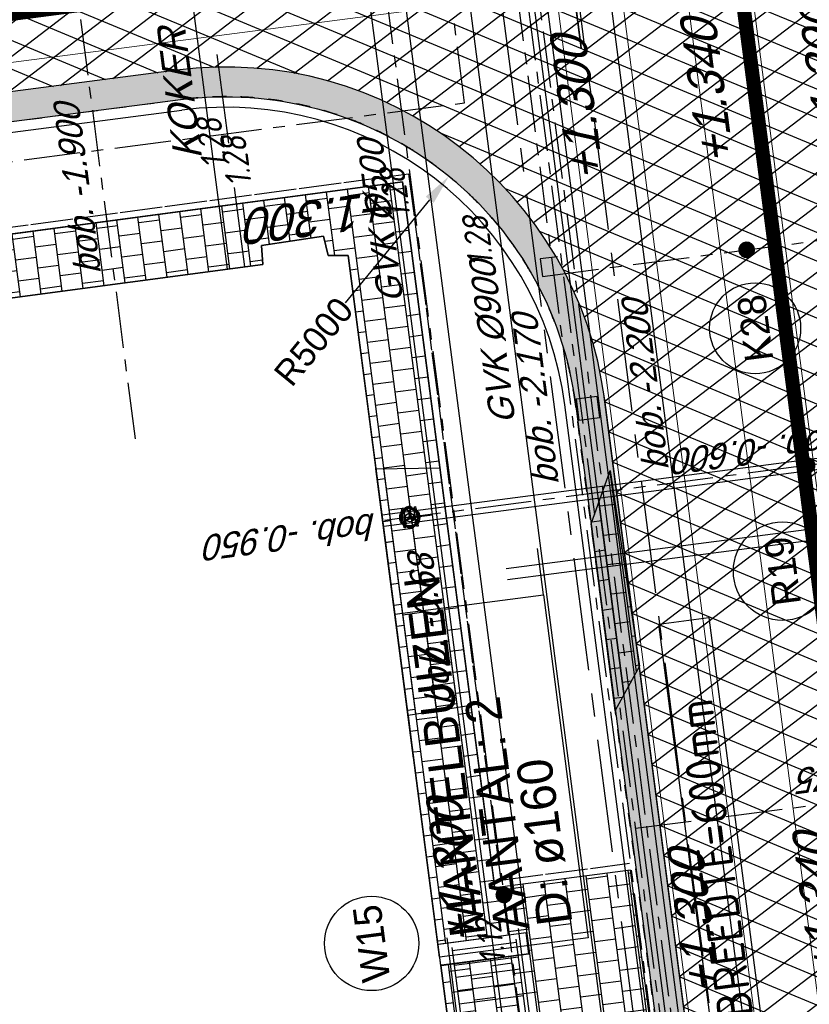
# Model space of a CAD drawing. Extents: x 117893332 to 118394757, y 454959407 to 455669244.
# Tile 225 of 256: x 118234744 to 118245947, y 455246113 to 455260082. Entities that reach past the tile are written whole.
import ezdxf
from ezdxf.enums import TextEntityAlignment as Align

# ---------------------------------------------------------------- set-up
doc = ezdxf.new("R2010")
doc.units = 0
doc.header["$LTSCALE"] = 200
for name, pattern in [('DASHED', [19.05, 12.7, -6.35]), ('Tauw_HIDDEN', [9.525, 6.35, -3.175]), ('Tauw_L_Center1', [13, 8, -1.67, 1.66, -1.67]), ('Tauw_L_Center2', [6.499, 4, -0.833, 0.833, -0.833]), ('TAUW_OPSLUITBAND_mm', [3.2, 3, -0.2]), ('TAUW_TROTTOIRBAND_mm', [2, 1, -1])]:
    doc.linetypes.add(name, pattern=pattern)
doc.layers.get('0').update_dxf_attribs({"linetype": 'CONTINUOUS'})
for name, color, linetype in [('EL_N_A_EB00----REVISIE~-_-----', 1, 'CONTINUOUS'), ('GRAAFWERKZAAMHEDEN', 6, 'CONTINUOUS'), ('KABELLOOP', 6, 'CONTINUOUS'), ('LEIDINGLOOP', 6, 'CONTINUOUS'), ('ZU_B_-_MB0090--MAAIVELD_DUN~-_001--', 1, 'CONTINUOUS'), ('ZU_B_D_EB00----ONDERDEEL~-_-----', 7, 'CONTINUOUS'), ('ZU_N_-_AB00----ONDERDEEL__18_^200~N_-----', 7, 'CONTINUOUS'), ('ZU_N_-_AB00----ONDERDEEL__20_^200~M_-----', 7, 'CONTINUOUS'), ('ZU_N_-_AL999---LK_pvc125_sdr34__20_^200~M_-----', 7, 'CONTINUOUS'), ('ZU_N_-_AL999---LP_PE-75_sdr00__18_^200~-_-----', 7, 'CONTINUOUS'), ('ZU_N_-_AL999---LS_gvk900_vgr05__18_^200~-_-----', 7, 'CONTINUOUS'), ('ZU_N_-_AL999---LW_gvk500_vgr05__18_^200~-_-----', 7, 'CONTINUOUS'), ('ZU_N_-_AL999---LW_gvk500_vgr05__18_^200~N_-----', 7, 'CONTINUOUS'), ('ZU_N_-_AL999---LW_gvk500_vgr05__20_^200~M_-----', 7, 'CONTINUOUS'), ('ZU_N_-_AL999---LW_gvk900_vgr05__18_^200~N_-----', 7, 'CONTINUOUS'), ('ZU_N_-_AL999---LW_pvc160_vbr11__18_^200~N_-----', 7, 'CONTINUOUS'), ('ZU_N_-_AL999---LW_pvc160_vbr11__20_^200~M_-----', 7, 'CONTINUOUS'), ('ZU_N_-_DX1AMA--_maatvoering_BGRN_18_^200~-_-----', 7, 'CONTINUOUS'), ('ZU_N_-_EL999---LB_PE-110_sdr00~H_-----', 2, 'Tauw_L_Center2'), ('ZU_N_-_EL999---LK_pvc125_sdr34~H_-----', 2, 'Tauw_L_Center2'), ('ZU_N_-_EL999---LP_PE-75_sdr00~H_-----', 2, 'Tauw_L_Center2'), ('ZU_N_-_EL999---LR_PE-110_sdr00~H_-----', 2, 'Tauw_L_Center2'), ('ZU_N_-_EL999---LW_gvk500_sdr00~H_-----', 2, 'Tauw_L_Center2'), ('ZU_N_-_EL999---LW_gvk500_vgr05~H_-----', 2, 'Tauw_L_Center2'), ('ZU_N_-_EL999---LW_gvk500_vgr05~W_-----', 2, 'CONTINUOUS'), ('ZU_N_-_EL999---LW_gvk900_vgr05~H_-----', 2, 'Tauw_L_Center1'), ('ZU_N_-_EL999---LW_gvk900_vgr05~W_-----', 2, 'CONTINUOUS'), ('ZU_N_-_EL999---LW_pvc160_vbr11~H_-----', 2, 'Tauw_L_Center2'), ('ZU_N_-_EL999---LW_pvc160_vbr11~W_-----', 8, 'CONTINUOUS'), ('ZU_N_-_EL999---SYM_STRAATKOLK~-_----c', 7, 'Tauw_L_Center2'), ('ZU_N_-_ML999---LK_pvc125_sdr34__20_^200~M_-----', 7, 'CONTINUOUS'), ('ZU_N_-_ML999---LW_gvk500_vgr05__20_^200~M_-----', 7, 'CONTINUOUS'), ('ZU_N_-_ML999---LW_pvc160_vbr11__20_^200~M_-----', 7, 'CONTINUOUS'), ('ZU_N_-_TVRH----tekst__25_^200~-_-----', 253, 'CONTINUOUS'), ('ZU_N_A_EL999---L__GY-AFSLUITER-150_pn10~W_-----', 8, 'CONTINUOUS'), ('ZU_N_A_EV00----_Opsluitband_100x200~Z_-----', 253, 'TAUW_OPSLUITBAND_mm'), ('ZU_N_A_EV01----_kant rijbaan gv asfalt~-_-----', 253, 'CONTINUOUS'), ('ZU_N_A_EV02----_kant molgoot ov betonstraatsteen~k_-----', 253, 'CONTINUOUS'), ('ZU_N_A_EV02----_kant verharding ov betontegels-halfsteensverband~k_-----', 253, 'CONTINUOUS'), ('ZU_N_A_EV09----_Trottoirband_130-150-250~A_-----', 253, 'CONTINUOUS'), ('ZU_N_A_EV09----_Trottoirband_130-150-250~Z_-----', 253, 'TAUW_TROTTOIRBAND_mm'), ('ZU_N_A_HV01----_arcering verharding gv asfalt~v_-----', 253, 'CONTINUOUS'), ('ZU_N_A_HV02----_arcering verharding ov betontegels-halfsteensverband~v_-----', 253, 'CONTINUOUS'), ('ZU_N_A_HV02----molgoot ov betonstraatsteen~v_-----', 253, 'CONTINUOUS'), ('ZU_N_A_HV02AAR-_arcering verharding ov betontegels-halfsteensverband~s_-----', 253, 'CONTINUOUS'), ('ZU_N_A_HV02AAR-molgoot ov betonstraatsteen~s_-----', 253, 'CONTINUOUS'), ('ZU_N_D_EB00----ONDERDEEL~-_-----', 2, 'CONTINUOUS'), ('ZU_N_D_EB00----ONDERDEEL~-_---H-', 2, 'Tauw_HIDDEN'), ('ZU_N_D_EB00--F-METSELWERK~-_-----', 7, 'CONTINUOUS')]:
    doc.layers.add(name, color=color, linetype=linetype)
doc.layers.add('INFO', color=6, linetype='CONTINUOUS', plot=False)
doc.layers.add('ZU_N_-_DX1AMA--_maatvoering_LIN__18_^200', color=7, linetype='CONTINUOUS', lineweight=18)
doc.styles.add('BURO-025', font='Isocp.shx', dxfattribs={"height": 500})
doc.styles.add('ISO', font='ISO')
doc.styles.get("Standard").update_dxf_attribs({"font": 'tcb_isocp.shx'})
doc.styles.add('TAUW-ISOCP', font='tcb_isocp.shx')
doc.styles.add('tcb_isocp', font='tcb_isocp.shx')
doc.dimstyles.new('tzu18-dot_^200', dxfattribs={"dimscale": 200, "dimtxt": 1.8, "dimasz": 3, "dimexe": 2, "dimexo": 0, "dimgap": 0.5, "dimtad": 1, "dimdec": 0, "dimzin": 0, "dimdsep": 46, "dimtxsty": 'TAUW-ISOCP', "dimblk": 'DOTSMALL', "dimcen": 2, "dimdle": 1.5, "dimclre": 8, "dimadec": 0, "dimazin": 0, "dimtp": 1, "dimtm": 1, "dimtfac": 1, "dimtix": 1, "dimtmove": 1, "dimatfit": 3, "dimldrblk": 'DOTSMALL', "dimfxl": 1, "dimtvp": 0.5, "dimtolj": 1, "dimtzin": 0, "dimlwd": -1, "dimlwe": 5, "dimarcsym": 0})
pattern_1 = [(97.4163, (118248804.68, 455213277.58), (-297.4903, -38.7234), []), (187.4163, (118248804.68, 455213277.58), (38.7234, -297.4903), [300, -300]), (187.4163, (118248785.3, 455213426.33), (38.7234, -297.4903), [-300, 300])]
pattern_2 = [(97.41631, (118248804.68, 455213277.58), (-208.2432, -27.10636), []), (187.4163, (118248804.68, 455213277.6), (54.2127, -416.4864), [210, -210]), (187.4163, (118248777.57, 455213485.83), (54.2127, -416.4864), [-210, 210])]

# ---------------------------------------------------------------- blocks, each defined once
blk = doc.blocks.new('meAF150T')
at = {"color": 0}
for p, q in [((5, 140), (25, 140)), ((5, 80), (5, 140)), ((25, 80), (25, 140)), ((185, 140), (185, 85)), ((185, 140), (205, 140)), ((205, 140), (205, -80)), ((0, -105), (0, 105)), ((5, -140), (5, 80)), ((25, 85), (35, 85)), ((25, 85), (25, -85)), ((37, 76), (37, -75)), ((173, 76), (173, -75)), ((185, 85), (175, 85)), ((185, -85), (185, 85)), ((210, 105), (210, -105)), ((35, -85), (25, -85)), ((25, -140), (25, -85)), ((185, -85), (175, -85)), ((185, -80), (185, -140)), ((205, -80), (205, -140)), ((25, -140), (5, -140)), ((205, -140), (185, -140))]:
    blk.add_line(p, q, dxfattribs=at)
at = {"color": 251}
for p, q in [((97, 80), (97, 20)), ((113, 80), (113, 20)), ((28, -39), (81, -9)), ((36, -52), (88, -22)), ((174, -52), (122, -22)), ((182, -39), (129, -9))]:
    blk.add_line(p, q, dxfattribs=at)
for radius in [142, 135, 8.29]:
    blk.add_circle((105, -4), radius, dxfattribs=at)
at = {"color": 0}
blk.add_circle((105, -4), 61.8, dxfattribs=at)
for centre, start, end in [((105, 85), 0, 180), ((105, -85), 180, 0)]:
    blk.add_arc(centre, 70, start, end, dxfattribs=at)
at = {"color": 251}
for centre, radius, start, end in [((105, -4), 123, 111.1267, 188.8733), ((105, -4), 115, 111.1267, 188.8733), ((72, 80), 32.3, 0, 111.1267), ((72, 80), 25, 0, 111.1267), ((105, -4), 19.3, 126.6559, 173.3441), ((88, 20), 10, 306.6559, 0), ((138, 80), 32.3, 68.8733, 180), ((138, 80), 25, 68.8733, 180), ((123, 20), 10, 180, 233.3441), ((105, -4), 19.3, 6.6559, 53.3441), ((105, -4), 115, 351.1267, 68.8733), ((105, -4), 123, 351.1267, 68.8733), ((16, -18), 32.3, 188.8733, 300), ((16, -18), 25, 188.8733, 300), ((48, -74), 32.3, 120, 231.1267), ((48, -74), 25, 120, 231.1267), ((105, -4), 123, 231.1267, 308.8733), ((105, -4), 115, 231.1267, 308.8733), ((76, 0), 10, 300, 353.3441), ((93, -31), 10, 66.6559, 120), ((105, -4), 19.3, 246.6559, 293.3441), ((117, -31), 10, 60, 113.3441), ((134, 0), 10, 186.6559, 240), ((162, -74), 25, 308.8733, 60), ((194, -18), 32.3, 240, 351.1267), ((162, -74), 32.3, 308.8733, 60), ((194, -18), 25, 240, 351.1267)]:
    blk.add_arc(centre, radius, start, end, dxfattribs=at)
at = {"color": 0}
for p in [(0, 0), (0, 0), (210, 0), (210, 0)]:
    blk.add_point(p, dxfattribs=at)
blk = doc.blocks.new('_DotSmall')
at = {"color": 0, "linetype": 'ByBlock', "const_width": 0.5}
blk.add_lwpolyline([(-0.0625, 0, 1), (0.0625, 0, 1)], format="xyb", close=True, dxfattribs=at)
blk = doc.blocks.new('*D186')
at = {"layer": 'ZU_N_-_DX1AMA--_maatvoering_LIN__18_^200', "color": 8, "lineweight": 5, "transparency": 16777216}
for p, q in [((118278757, 455268642), (118279128, 455265792)), ((118232215, 455260815), (118232360, 455259704))]:
    blk.add_line(p, q, dxfattribs=at)
at = {"layer": 'ZU_N_-_DX1AMA--_maatvoering_LIN__18_^200', "color": 0, "transparency": 16777216}
blk.add_line((118279374, 455266227), (118232011, 455260062), dxfattribs=at)
at = {"layer": 'ZU_N_-_DX1AMA--_maatvoering_LIN__18_^200', "color": 0, "transparency": 16777216, "xscale": 600, "yscale": 600, "zscale": 600}
for p, rotation in [((118279076, 455266189), 7.416313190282), ((118232308, 455260101), 187.416313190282)]:
    blk.add_blockref('_DotSmall', p, dxfattribs=dict(at, rotation=rotation))
at = {"layer": 'ZU_N_-_DX1AMA--_maatvoering_LIN__18_^200', "color": 0, "transparency": 16777216, "insert": (118253810, 455262618), "char_height": 360, "attachment_point": 5, "rotation": 187.4163, "style": 'TAUW-ISOCP'}
blk.add_mtext('\\A1;47163', dxfattribs=at)
blk = doc.blocks.new('*D187')
at = {"layer": 'ZU_N_-_DX1AMA--_maatvoering_LIN__18_^200', "color": 8, "lineweight": 5, "transparency": 16777216}
for p, q in [((118274072, 455265336), (118274217, 455264225)), ((118232334, 455259903), (118232479, 455258792))]:
    blk.add_line(p, q, dxfattribs=at)
at = {"layer": 'ZU_N_-_DX1AMA--_maatvoering_LIN__18_^200', "color": 0, "transparency": 16777216}
blk.add_line((118274462, 455264660), (118232129, 455259150), dxfattribs=at)
at = {"layer": 'ZU_N_-_DX1AMA--_maatvoering_LIN__18_^200', "color": 0, "transparency": 16777216, "xscale": 600, "yscale": 600, "zscale": 600}
for p, rotation in [((118274165, 455264622), 7.416313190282), ((118232427, 455259189), 187.416313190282)]:
    blk.add_blockref('_DotSmall', p, dxfattribs=dict(at, rotation=rotation))
at = {"layer": 'ZU_N_-_DX1AMA--_maatvoering_LIN__18_^200', "color": 0, "transparency": 16777216, "insert": (118253929, 455261705), "char_height": 360, "attachment_point": 5, "rotation": 187.4163, "style": 'TAUW-ISOCP'}
blk.add_mtext('\\A1;42090', dxfattribs=at)
blk = doc.blocks.new('*D197')
at = {"layer": 'ZU_N_-_DX1AMA--_maatvoering_LIN__18_^200', "color": 0, "transparency": 16777216}
blk.add_line((118247647, 455234058), (118229812, 455371072), dxfattribs=at)
at = {"layer": 'ZU_N_-_DX1AMA--_maatvoering_LIN__18_^200', "color": 8, "lineweight": 5, "transparency": 16777216}
for p, q in [((118229405, 455370716), (118230247, 455370826)), ((118239728, 455233330), (118248005, 455234407))]:
    blk.add_line(p, q, dxfattribs=at)
at = {"layer": 'ZU_N_-_DX1AMA--_maatvoering_LIN__18_^200', "color": 0, "transparency": 16777216, "xscale": 600, "yscale": 600, "zscale": 600}
for p, rotation in [((118229851, 455370775), 97.41631319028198), ((118247608, 455234356), 277.416313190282)]:
    blk.add_blockref('_DotSmall', p, dxfattribs=dict(at, rotation=rotation))
at = {"layer": 'ZU_N_-_DX1AMA--_maatvoering_LIN__18_^200', "color": 0, "transparency": 16777216, "insert": (118247049, 455236477), "char_height": 360, "attachment_point": 5, "rotation": 97.4163, "style": 'TAUW-ISOCP'}
blk.add_mtext('\\A1;137570', dxfattribs=at)
blk = doc.blocks.new('*D198')
at = {"layer": 'ZU_N_-_DX1AMA--_maatvoering_LIN__18_^200', "color": 0, "transparency": 16777216}
blk.add_line((118248559, 455234177), (118230724, 455371191), dxfattribs=at)
at = {"layer": 'ZU_N_-_DX1AMA--_maatvoering_LIN__18_^200', "color": 8, "lineweight": 5, "transparency": 16777216}
for p, q in [((118230317, 455370835), (118231160, 455370945)), ((118239728, 455233330), (118248917, 455234526))]:
    blk.add_line(p, q, dxfattribs=at)
at = {"layer": 'ZU_N_-_DX1AMA--_maatvoering_LIN__18_^200', "color": 0, "transparency": 16777216, "xscale": 600, "yscale": 600, "zscale": 600}
for p, rotation in [((118230763, 455370893), 97.41631319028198), ((118248520, 455234474), 277.416313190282)]:
    blk.add_blockref('_DotSmall', p, dxfattribs=dict(at, rotation=rotation))
at = {"layer": 'ZU_N_-_DX1AMA--_maatvoering_LIN__18_^200', "color": 0, "transparency": 16777216, "insert": (118247962, 455236596), "char_height": 360, "attachment_point": 5, "rotation": 97.4163, "style": 'TAUW-ISOCP'}
blk.add_mtext('\\A1;137570', dxfattribs=at)
blk = doc.blocks.new('*D199')
at = {"layer": 'ZU_N_-_DX1AMA--_maatvoering_LIN__18_^200', "color": 0, "transparency": 16777216}
blk.add_line((118244383, 455244875), (118227987, 455370835), dxfattribs=at)
at = {"layer": 'ZU_N_-_DX1AMA--_maatvoering_LIN__18_^200', "color": 8, "lineweight": 5, "transparency": 16777216}
for p, q in [((118227580, 455370479), (118228423, 455370589)), ((118242952, 455244991), (118244741, 455245224))]:
    blk.add_line(p, q, dxfattribs=at)
at = {"layer": 'ZU_N_-_DX1AMA--_maatvoering_LIN__18_^200', "color": 0, "transparency": 16777216, "xscale": 600, "yscale": 600, "zscale": 600}
for p, rotation in [((118228026, 455370537), 97.41631319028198), ((118244344, 455245172), 277.416313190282)]:
    blk.add_blockref('_DotSmall', p, dxfattribs=dict(at, rotation=rotation))
at = {"layer": 'ZU_N_-_DX1AMA--_maatvoering_LIN__18_^200', "color": 0, "transparency": 16777216, "insert": (118241465, 455265125), "char_height": 360, "attachment_point": 5, "rotation": 97.4163, "style": 'TAUW-ISOCP'}
blk.add_mtext('\\A1;126422', dxfattribs=at)
blk = doc.blocks.new('*D200')
at = {"layer": 'ZU_N_-_DX1AMA--_maatvoering_LIN__18_^200', "color": 0, "transparency": 16777216}
blk.add_line((118246648, 455234606), (118228900, 455370953), dxfattribs=at)
at = {"layer": 'ZU_N_-_DX1AMA--_maatvoering_LIN__18_^200', "color": 8, "lineweight": 5, "transparency": 16777216}
for p, q in [((118228492, 455370598), (118229335, 455370707)), ((118244304, 455234604), (118247006, 455234955))]:
    blk.add_line(p, q, dxfattribs=at)
at = {"layer": 'ZU_N_-_DX1AMA--_maatvoering_LIN__18_^200', "color": 0, "transparency": 16777216, "xscale": 600, "yscale": 600, "zscale": 600}
for p, rotation in [((118228938, 455370656), 97.41631319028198), ((118246609, 455234904), 277.416313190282)]:
    blk.add_blockref('_DotSmall', p, dxfattribs=dict(at, rotation=rotation))
at = {"layer": 'ZU_N_-_DX1AMA--_maatvoering_LIN__18_^200', "color": 0, "transparency": 16777216, "insert": (118242379, 455265229), "char_height": 360, "attachment_point": 5, "rotation": 97.4163, "style": 'TAUW-ISOCP'}
blk.add_mtext('\\A1;136897', dxfattribs=at)
blk = doc.blocks.new('*D293')
at = {"layer": 'ZU_N_-_DX1AMA--_maatvoering_BGRN_18_^200~-_-----', "transparency": 16777216}
blk.add_line((118239368, 455256067), (118240561, 455257526), dxfattribs=at)
blk.add_solid([(118240505, 455257572), (118240617, 455257481), (118240834, 455257861)], dxfattribs=at)
at = {"layer": 'ZU_N_-_DX1AMA--_maatvoering_BGRN_18_^200~-_-----', "transparency": 16777216, "insert": (118238916, 455255515), "char_height": 360, "attachment_point": 5, "rotation": 50.7302, "style": 'TAUW-ISOCP'}
blk.add_mtext('\\A1;R5000', dxfattribs=at)
blk = doc.blocks.new('A$C051E189E')
at = {"layer": 'LEIDINGLOOP', "linetype": 'DASHED', "const_width": 200}
blk.add_lwpolyline([(70398, -55944), (70398, -23395)], dxfattribs=at)
blk.add_lwpolyline([(186089, -55944), (-17582, -55944)], close=True, dxfattribs=at)
blk = doc.blocks.new('A$C6DFC50BF')
at = {"layer": 'GRAAFWERKZAAMHEDEN'}
for p, q in [((61530, -51574), (61530, -58783)), ((61690, -51574), (61690, -58783)), ((61249, -52053), (61914, -52053))]:
    blk.add_line(p, q, dxfattribs=at)
for points in [[(56342, -49923), (61249, -49923), (61249, -52053), (56342, -52053)], [(53204, -53623), (60627, -53623), (60627, -54336), (53204, -54336)]]:
    blk.add_lwpolyline(points, close=True, dxfattribs=at)
at = {"layer": 'KABELLOOP', "linetype": 'DASHED', "const_width": 200}
blk.add_lwpolyline([(70398, -55944), (70398, -23395)], dxfattribs=at)
blk.add_lwpolyline([(186089, -55944), (-17582, -55944)], close=True, dxfattribs=at)
at = {"layer": 'GRAAFWERKZAAMHEDEN', "color": 2}
for s, p in [('MANTELBUIZEN', (56581, -50614)), ('AANTAL: 2', (56581, -51247)), ('D: ø160', (56581, -51859))]:
    blk.add_text(s, height=500, rotation=359.9837, dxfattribs=at).set_placement(p)
at = {"layer": 'GRAAFWERKZAAMHEDEN', "color": 2, "style": 'BURO-025'}
blk.add_text('SLEUFBREEDTE=600mm', height=500, rotation=359.9837, dxfattribs=at).set_placement((53238, -54232))

msp = doc.modelspace()

# ---------------------------------------------------------------- hatches: boundary and pattern name
at = {"layer": 'ZU_N_A_HV01----_arcering verharding gv asfalt~v_-----'}
h = msp.add_hatch(dxfattribs=at)
h.set_pattern_fill('ASFALT', color=256, scale=3000)
h.set_pattern_definition([(157.41631, (118248804.68, 455213277.6), (-144.0122, -346.24485), []), (217.41631, (118248804.68, 455213277.6), (227.85075, -297.8406), [])])
h.paths.add_polyline_path([(118253562.5, 455173882.8, -0.413671), (118245855.8, 455163886.8), (118232779.4, 455162183.4, -0.2396014), (118226539.3, 455164396.4), (118222931.6, 455163926.7), (118222383.7, 455168135.5), (118218106.9, 455167574.6), (118214434.7, 455164219.5), (118215506.4, 455155986.2), (118286398.3, 455165214), (118285827.7, 455169598.1), (118269443.6, 455167465.5, -0.4142136), (118257765.8, 455176453.3), (118256227.9, 455188268.7, -0.4142136), (118265215.7, 455199946.5), (118292266.1, 455203467.5), (118291600.1, 455208584.4), (118288512.1, 455208182.4, -0.4142136), (118286360.3, 455209838.5), (118282082.5, 455242702.4), (118277103.6, 455242054.3, -0.4142136), (118269661, 455247782.5), (118267518.7, 455264240.6), (118262945.7, 455263645.4), (118267639.6, 455227475.9), (118267223.1, 455227422), (118267223.1, 455227421.8), (118252708.4, 455225559), (118252749.8, 455225241.2), (118251437.4, 455225070.9), (118250715, 455230620.6), (118243327.3, 455287376.9), (118243629.7, 455287416.2), (118243124.4, 455290872.4), (118240928.7, 455307740.1, -0.4142135), (118245603.8, 455313814.3), (118274546.5, 455317581.7), (118274030.2, 455321548.3), (118245583.3, 455317845.4, -0.4142136), (118239509, 455322520.5), (118233549.8, 455368302.3, 0.4142136), (118222813.3, 455376565.6), (118207809.9, 455374612.7, 0.4142136), (118199546.6, 455363876.2), (118205505.9, 455318094.4, -0.4142124), (118200830.9, 455312020.1), (118163460.6, 455307155.6), (118165370.9, 455292480.2), (118168069.6, 455292831.5), (118168020.6, 455293207.6, -0.4142129), (118177008.5, 455304885.4), (118193278.4, 455307003.2, -0.1343417), (118196112.3, 455306610.7), (118204322.8, 455303093.5), (118205538.1, 455305921.5, -0.2648124), (118209818.1, 455309156.2), (118230144.2, 455311802, -0.4142136), (118236218.5, 455307127), (118240860.1, 455271468.1, -0.4142136), (118236185, 455265393.9), (118214173, 455262528.6), (118214897.7, 455256960.6, -0.4142136), (118212810.3, 455254248.5), (118211683.3, 455254101.8), (118212034, 455251407.1), (118215577.2, 455248630.1), (118219142.1, 455249094.1), (118218436.6, 455254511.8, -0.4142294), (118220524, 455257224), (118236969.8, 455259364.7, -0.414213), (118243044, 455254689.7), (118246252.7, 455230039.7)])
h.paths.add_polyline_path([(118261528.7, 455214269.2, -0.4142136), (118263616.1, 455216981.4), (118275257.9, 455218496.7, -0.4142136), (118277970, 455216409.4), (118278976.7, 455208675.7, -0.4142136), (118276889.3, 455205963.6), (118274097.8, 455205600.3, -0.4142136), (118272506.4, 455206825.1), (118272485.3, 455206987.6), (118269242.6, 455206565.5), (118269263.8, 455206403, -0.4142136), (118268038.9, 455204811.6), (118265247.5, 455204448.2, -0.4142136), (118262535.4, 455206535.6)], flags=16)
h.paths.add_polyline_path([(118241537.9, 455300913.5), (118240100, 455300726.2), (118239912.7, 455302164.1), (118241350.6, 455302351.4)], flags=16)
h.paths.add_polyline_path([(118240440.7, 455309039.9), (118239002.9, 455308852.6), (118238815.6, 455310290.4), (118240253.4, 455310477.7)], flags=16)
h.paths.add_polyline_path([(118229627.9, 455315768.6), (118215546.7, 455313935.7, -0.4142136), (118209472.4, 455318610.7), (118204138, 455359592.1, -0.4142395), (118213125.7, 455371270.9), (118217290.6, 455371813, -0.4142136), (118228968.4, 455362825.1), (118234303, 455321842.8, -0.4142136)], flags=16)
h.paths.add_polyline_path([(118229573.7, 455316185), (118215492.5, 455314352.1, -0.4142136), (118209888.9, 455318664.9), (118204554.5, 455359646.4, -0.41424), (118213180, 455370854.4), (118217344.8, 455371396.5, -0.4142136), (118228551.9, 455362770.9), (118233886.5, 455321788.6, -0.4142136)], flags=0)
h.paths.add_polyline_path([(118232786.1, 455366810.1), (118231546.6, 455366648.6), (118231359.3, 455368086.5), (118232598.8, 455368248)], flags=0)
at = {"layer": 'ZU_N_A_HV02----_arcering verharding ov betontegels-halfsteensverband~v_-----'}
h = msp.add_hatch(dxfattribs=at)
h.set_pattern_fill('TEGELS', color=256, scale=1200)
h.set_pattern_definition(pattern_1)
h.paths.add_polyline_path([(118241485, 455247763.6), (118240175.8, 455257781.5), (118237818.8, 455257466.7), (118237935.1, 455256574.2), (118238196.1, 455256609.1), (118238175.4, 455256880.7), (118239056.1, 455257010.3), (118239120.6, 455256738.8), (118239404.5, 455256734.7), (118240681.8, 455246962.9), (118241928.2, 455247125.1), (118241966.9, 455246827.6), (118240721.7, 455246665.5), (118240973.4, 455244732.3), (118242952.2, 455244991), (118244304.3, 455234603.6), (118242231.8, 455234333.7), (118241103.7, 455234184.9), (118241105.2, 455234173.5), (118241105.2, 455234173.5), (118241751, 455229216.7), (118245787.1, 455229743.3), (118245756.9, 455229975.2), (118243408.8, 455248014)])
h = msp.add_hatch(dxfattribs=at)
h.set_pattern_fill('TEGELS', color=256, scale=1200)
h.set_pattern_definition(pattern_1)
h.paths.add_polyline_path([(118237935.1, 455256574.2), (118237818.8, 455257466.7), (118234151.4, 455256976.7), (118234267.7, 455256084.2)])
at = {"layer": 'ZU_N_A_HV02----molgoot ov betonstraatsteen~v_-----'}
h = msp.add_hatch(dxfattribs=at)
h.set_pattern_fill('BRICK', color=256, scale=33.07086)
h.set_pattern_definition(pattern_2)
h.paths.add_polyline_path([(118236130.8, 455265810.4), (118213702.3, 455262890.9), (118213756.5, 455262474.4), (118214481.2, 455256906.4, -0.4142136), (118212756.1, 455254665), (118211212.6, 455254464), (118211639.7, 455251182.5), (118215456.8, 455248190.8), (118219612.8, 455248731.8), (118218853.1, 455254566, -0.4142295), (118220578.2, 455256807.5), (118237024, 455258948.2, -0.4142136), (118242627.6, 455254635.5), (118245836.2, 455229985.5), (118253115.1, 455174065.7, -0.4217249), (118245799.5, 455164303), (118232725.2, 455162599.9, -0.2477246), (118226700.8, 455164841), (118223293.5, 455164399.8), (118222746, 455168606.4), (118217921.3, 455167973.9), (118213990, 455164382.1), (118215144.2, 455155515.5), (118286452.5, 455164797.5), (118286398.3, 455165214), (118215506.4, 455155986.2), (118214434.7, 455164219.5), (118218106.9, 455167574.6), (118222383.7, 455168135.5), (118222931.6, 455163926.7), (118226539.3, 455164396.4, 0.2396014), (118232779.4, 455162183.4), (118245855.8, 455163886.8, 0.413671), (118253562.5, 455173882.8), (118246252.7, 455230039.7), (118243044, 455254689.7, 0.414213), (118236969.8, 455259364.7), (118220524, 455257224, 0.4142294), (118218436.6, 455254511.8), (118219142.1, 455249094.1), (118215577.2, 455248630.1), (118212034, 455251407.1), (118211683.3, 455254101.8), (118212810.3, 455254248.5, 0.4142136), (118214897.7, 455256960.6), (118214173, 455262528.6), (118236185, 455265393.9, 0.4142136), (118240860.1, 455271468.1), (118236218.5, 455307127, 0.4142136), (118230144.2, 455311802), (118209818.1, 455309156.2, 0.2648124), (118205538.1, 455305921.5), (118204322.8, 455303093.5), (118196112.3, 455306610.7, 0.1343417), (118193278.4, 455307003.2), (118177008.5, 455304885.4, 0.4142129), (118168020.6, 455293207.6), (118168069.6, 455292831.5), (118168486.1, 455292885.7), (118168437.1, 455293261.8, -0.4142129), (118177062.7, 455304468.9), (118193332.6, 455306586.7, -0.1343417), (118195946.9, 455306224.6), (118199133.4, 455304859.6), (118204543.5, 455302542), (118205924.4, 455305755.6, -0.2648231), (118209872.9, 455308739.8), (118222173, 455310340.9), (118230198.4, 455311385.5, -0.4142144), (118235802, 455307072.8), (118240443.6, 455271413.9, -0.4142136)])
h = msp.add_hatch(dxfattribs=at)
h.set_pattern_fill('BRICK', color=256, scale=33.07086)
h.set_pattern_definition(pattern_2)
h.paths.add_polyline_path([(118250715, 455230620.6), (118251437.4, 455225070.9), (118252749.8, 455225241.2), (118252695.5, 455225658.2), (118251799.7, 455225541.6), (118247263.4, 455260391.7, -0.0362005), (118247220.9, 455260383, -1), (118247143.4, 455260978, -0.0362005), (118247186.7, 455260980.5), (118243743.7, 455287431.1), (118243327.3, 455287376.9)])
at = {"layer": 'ZU_N_A_HV02AAR-_arcering verharding ov betontegels-halfsteensverband~s_-----'}
h = msp.add_hatch(dxfattribs=at)
h.set_pattern_fill('TEGELS', color=256, scale=1200, style=0)
h.set_pattern_definition(pattern_1)
h.paths.add_polyline_path([(118240332.7, 455249603.9), (118239798.4, 455253708.6), (118240706.1, 455253723.7), (118241146.5, 455250354), (118240257, 455250212.4)])
at = {"layer": 'ZU_N_A_HV02AAR-molgoot ov betonstraatsteen~s_-----'}
h = msp.add_hatch(dxfattribs=at)
h.set_pattern_fill('BRICK', color=256, scale=33.07086)
h.set_pattern_definition([(97.4163, (118248804.68, 455213277.58), (-208.2432, -27.1064), []), (187.4163, (118248804.68, 455213277.6), (54.2127, -416.4864), [210, -210]), (187.4163, (118248777.57, 455213485.83), (54.2127, -416.4864), [-210, 210])])
h.paths.add_polyline_path([(118243194.6, 455250279.5), (118242849.9, 455252927.6), (118243121, 455253688), (118243535.9, 455250910.9)])

# ---------------------------------------------------------------- linework, layer by layer
at = {"layer": 'INFO'}
for points in [[(118242711.5, 455259682), (118241899, 455265924.3), (118243444.8, 455266125.5), (118243802.7, 455263376.6), (118244145.6, 455260742.3), (118242614.6, 455260426.5)], [(118240332.7, 455249603.9), (118239798.4, 455253708.6), (118240706.1, 455253723.7), (118241146.5, 455250354), (118240257, 455250212.4)], [(118243194.6, 455250279.5), (118242849.9, 455252927.6), (118243121, 455253688), (118243535.9, 455250910.9)]]:
    msp.add_lwpolyline(points, close=True, dxfattribs=at)
at = {"layer": 'ZU_B_D_EB00----ONDERDEEL~-_-----'}
for p, q in [((118239056.1, 455257010.3), (118238175.4, 455256880.7)), ((118239120.6, 455256738.8), (118239056.1, 455257010.3)), ((118238175.4, 455256880.7), (118238196.1, 455256609.1)), ((118239404.5, 455256734.7), (118239120.6, 455256738.8)), ((118242331, 455234346.7), (118239404.5, 455256734.7)), ((118238196.1, 455256609.1), (118220045.9, 455254184.2))]:
    msp.add_line(p, q, dxfattribs=at)
at = {"layer": 'ZU_N_-_EL999---LB_PE-110_sdr00~H_-----'}
for points in [[(118210985.7, 455251423.5), (118212351.5, 455251665.8), (118214531.7, 455252642.5), (118215548.8, 455253335.3), (118216403.4, 455254090.5), (118216893.2, 455255772), (118218048.2, 455255922.4), (118241057.2, 455258903.1), (118240179.8, 455265643.9), (118241110.3, 455265765)], [(118241450.5, 455263151.4), (118252421.8, 455178865.6)]]:
    msp.add_lwpolyline(points, dxfattribs=at)
at = {"layer": 'ZU_N_-_EL999---LK_pvc125_sdr34~H_-----'}
msp.add_lwpolyline([(118242376.5, 455256719.7), (118242128.6, 455256687.4), (118242160.8, 455256439.5), (118247687.5, 455257158.9)], dxfattribs=at)
at = {"layer": 'ZU_N_-_EL999---LP_PE-75_sdr00~H_-----', "flags": 128}
msp.add_lwpolyline([(118232365.8, 455333766.9), (118248356.6, 455211258.5), (118250779.2, 455192646.4), (118258203.9, 455193612.8), (118279537.1, 455196389.7), (118279793.8, 455194418.2)], dxfattribs=at)
at = {"layer": 'ZU_N_-_EL999---LP_PE-75_sdr00~H_-----'}
msp.add_lwpolyline([(118243479.8, 455248610.1), (118249934, 455249450.2)], dxfattribs=at)
at = {"layer": 'ZU_N_-_EL999---LR_PE-110_sdr00~H_-----'}
msp.add_lwpolyline([(118248653.4, 455210140.1), (118229308.6, 455358755.4, -0.1316525), (118229650.2, 455361320.9), (118231884.4, 455366692.6)], format="xyb", dxfattribs=at)
at = {"layer": 'ZU_N_-_EL999---LW_gvk500_sdr00~H_-----'}
msp.add_line((118236386.3, 455254137.3), (118233801.8, 455273992.9), dxfattribs=at)
at = {"layer": 'ZU_N_-_EL999---LW_gvk500_vgr05~H_-----'}
msp.add_lwpolyline([(118232791.3, 455298370.9), (118234205.3, 455298555.8, -0.4142136), (118235046.2, 455297909.3), (118242167.3, 455243432.1)], format="xyb", dxfattribs=at)
at = {"layer": 'ZU_N_-_EL999---LW_gvk500_vgr05~W_-----'}
for points in [[(118232759.1, 455298618.8), (118234172.9, 455298803.6, -0.4142136), (118235294.1, 455297941.7), (118242415.2, 455243464.5)], [(118232823.6, 455298123), (118234237.7, 455298307.9, -0.4142136), (118234798.3, 455297876.9), (118241919.4, 455243399.7)]]:
    msp.add_lwpolyline(points, format="xyb", dxfattribs=at)
at = {"layer": 'ZU_N_-_EL999---LW_gvk900_vgr05~H_-----'}
for points in [[(118246492.3, 455211769.5), (118247772.2, 455211936.1, 0.4142136), (118248804.7, 455213277.6), (118235122.3, 455318391.9, 0.4142136), (118233780.8, 455319424.4), (118231660.4, 455319148.4)], [(118237906.3, 455230644.7), (118244137.7, 455231466.6, 0.4137152), (118245168.1, 455232807.9), (118239271.2, 455278110.5, 0.4142136), (118237929.7, 455279143), (118236646.6, 455278976, 0.0000367), (118236646.5, 455278975.9), (118236532.9, 455278961.1)]]:
    msp.add_lwpolyline(points, format="xyb", dxfattribs=at)
at = {"layer": 'ZU_N_-_EL999---LW_gvk900_vgr05~W_-----'}
for points in [[(118246550.4, 455211323.3), (118247830.3, 455211489.9, 0.4142136), (118249250.9, 455213335.7), (118235568.5, 455318450, 0.4142136), (118233722.7, 455319870.7), (118231602.3, 455319594.7)], [(118246434.2, 455212215.7), (118247714.1, 455212382.3, 0.4142136), (118248358.4, 455213219.5), (118234676, 455318333.9, 0.4142136), (118233838.9, 455318978.2), (118231718.5, 455318702.2)], [(118237965.2, 455230198.6), (118244196.5, 455231020.5, 0.4137152), (118245614.4, 455232865.9), (118239717.5, 455278168.6, 0.4142136), (118237871.7, 455279589.2), (118236588.5, 455279422.2, 0.0000367), (118236588.3, 455279422.2), (118219828.8, 455277238.1)], [(118237847.5, 455231090.9), (118244078.8, 455231912.8, 0.4137152), (118244721.9, 455232749.8), (118238825, 455278052.4, 0.4142136), (118237987.8, 455278696.7), (118236704.7, 455278529.7, 0.0000367), (118236704.6, 455278529.7), (118219945.1, 455276345.7)]]:
    msp.add_lwpolyline(points, format="xyb", dxfattribs=at)
at = {"layer": 'ZU_N_-_EL999---LW_pvc160_vbr11~H_-----'}
msp.add_lwpolyline([(118249461.4, 455253068.7), (118248503.2, 455252945, -0.1986391), (118248442.7, 455252961.3), (118247218.6, 455253903.4, 0.1989583), (118247158, 455253919.8), (118239898.2, 455252973.5)], format="xyb", dxfattribs=at)
at = {"layer": 'ZU_N_-_EL999---LW_pvc160_vbr11~W_-----'}
for points in [[(118249451.1, 455253148), (118248493, 455253024.3, -0.1986391), (118248491.5, 455253024.7), (118247267.4, 455253966.8, 0.1989583), (118247147.7, 455253999.1), (118239887.9, 455253052.8)], [(118249471.6, 455252989.3), (118248513.5, 455252865.6, -0.1986391), (118248393.9, 455252897.9), (118247169.8, 455253840.1, 0.1989583), (118247168.3, 455253840.4), (118239908.6, 455252894.2)]]:
    msp.add_lwpolyline(points, format="xyb", dxfattribs=at)
at = {"layer": 'ZU_N_-_EL999---SYM_STRAATKOLK~-_----c', "lineweight": -3}
msp.add_lwpolyline([(118242975.8, 455254439.6), (118242937.1, 455254737.1), (118242639.6, 455254698.4), (118242678.3, 455254400.9)], close=True, dxfattribs=at)
at = {"layer": 'ZU_N_-_ML999---LK_pvc125_sdr34__20_^200~M_-----', "flags": 128}
msp.add_lwpolyline([(118245058.4, 455256816.7, 0, 0, 0), (118245045.5, 455256936, 0, 91.8, 0), (118245046.4, 455256926.9, 91.8, 169.7, 0), (118245049.2, 455256901.1, 169.7, 221.7, 0), (118245053.4, 455256862.3, 221.7, 240, 0), (118245058.4, 455256816.7, 240, 221.7, 0), (118245063.3, 455256771, 221.7, 169.7, 0), (118245067.5, 455256732.3, 169.7, 91.8, 0), (118245070.3, 455256706.5, 91.8, 0, 0), (118245071.3, 455256697.4, 0, 0, 0), (118245058.4, 455256816.7, 0, 0, 0), (118245109.3, 455256346, 0, 0, 0)], format="xyseb", dxfattribs=at)
at = {"layer": 'ZU_N_-_ML999---LK_pvc125_sdr34__20_^200~M_-----'}
msp.add_circle((118245178.7, 455255704), 645.8, dxfattribs=at)
at = {"layer": 'ZU_N_-_ML999---LW_gvk500_vgr05__20_^200~M_-----', "flags": 128}
msp.add_lwpolyline([(118241614, 455247664.9, 0, 0, 0), (118241726.7, 455247706.2, 0, 91.8, 0), (118241718.1, 455247703.1, 91.8, 169.7, 0), (118241693.7, 455247694.1, 169.7, 221.7, 0), (118241657.1, 455247680.7, 221.7, 240, 0), (118241614, 455247664.9, 240, 221.7, 0), (118241570.9, 455247649.1, 221.7, 169.7, 0), (118241534.3, 455247635.7, 169.7, 91.8, 0), (118241509.9, 455247626.7, 91.8, 0, 0), (118241501.4, 455247623.6, 0, 0, 0), (118241614, 455247664.9, 0, 0, 0), (118240366.1, 455247206.9, 0, 0, 0)], format="xyseb", dxfattribs=at)
at = {"layer": 'ZU_N_-_ML999---LW_gvk500_vgr05__20_^200~M_-----'}
msp.add_circle((118239737.4, 455246976.3), 669.6, dxfattribs=at)
at = {"layer": 'ZU_N_-_ML999---LW_pvc160_vbr11__20_^200~M_-----', "flags": 128}
msp.add_lwpolyline([(118245916.3, 455253757.9, 0, 0, 0), (118245943.4, 455253874.8, 0, 91.8, 0), (118245941.4, 455253865.9, 91.8, 169.7, 0), (118245935.5, 455253840.6, 169.7, 221.7, 0), (118245926.7, 455253802.7, 221.7, 240, 0), (118245916.3, 455253757.9, 240, 221.7, 0), (118245906, 455253713.2, 221.7, 169.7, 0), (118245897.2, 455253675.3, 169.7, 91.8, 0), (118245891.3, 455253649.9, 91.8, 0, 0), (118245889.2, 455253641, 0, 0, 0), (118245916.3, 455253757.9, 0, 0, 0), (118245726.3, 455252938, 0, 0, 0)], format="xyseb", dxfattribs=at)
at = {"layer": 'ZU_N_-_ML999---LW_pvc160_vbr11__20_^200~M_-----'}
msp.add_circle((118245568.5, 455252257.3), 698.8, dxfattribs=at)
at = {"layer": 'ZU_N_A_EV00----_Opsluitband_100x200~Z_-----'}
msp.add_lwpolyline([(118219043.3, 455255059.1), (118240261.9, 455257893.9), (118241571.3, 455247875.7), (118243395.9, 455248113.2)], dxfattribs=at)
at = {"layer": 'ZU_N_A_EV01----_kant rijbaan gv asfalt~-_-----'}
msp.add_lwpolyline([(118247364.7, 455221497), (118243033.6, 455254770, 0.4142136)], format="xyb", dxfattribs=at)
at = {"layer": 'ZU_N_A_EV02----_kant molgoot ov betonstraatsteen~k_-----'}
for points in [[(118253562.5, 455173882.8), (118246252.7, 455230039.7), (118243044, 455254689.7, 0.414213), (118236969.8, 455259364.7), (118220524, 455257224, 0.4142294), (118218436.6, 455254511.8), (118219142.1, 455249094.1), (118215577.2, 455248630.1), (118212034, 455251407.1), (118211683.3, 455254101.8), (118212810.3, 455254248.5, 0.4142136), (118214897.7, 455256960.6), (118214173, 455262528.6), (118236185, 455265393.9, 0.4142136), (118240860.1, 455271468.1), (118236218.5, 455307127, 0.4142143), (118230144.2, 455311802), (118209818.1, 455309156.2, 0.2648124), (118205538.1, 455305921.5), (118204322.8, 455303093.5), (118196112.3, 455306610.7, 0.1343417), (118193278.4, 455307003.2), (118177008.5, 455304885.4, 0.4142129), (118168020.6, 455293207.6)], [(118213702.3, 455262890.9), (118214481.2, 455256906.4, -0.4142136), (118212756.1, 455254665), (118211212.6, 455254464), (118211639.7, 455251182.5), (118215456.8, 455248190.8), (118219612.8, 455248731.8), (118218853.1, 455254566, -0.4142295), (118220578.2, 455256807.5), (118237024, 455258948.2, -0.4142136), (118242627.6, 455254635.5), (118245836.2, 455229985.5), (118253115.1, 455174065.7, -0.4217249)]]:
    msp.add_lwpolyline(points, format="xyb", dxfattribs=at)
at = {"layer": 'ZU_N_A_EV02----_kant verharding ov betontegels-halfsteensverband~k_-----'}
for p, q in [((118240175.8, 455257781.5), (118230009.7, 455256423.4)), ((118241485, 455247763.6), (118240175.8, 455257781.5)), ((118238175.4, 455256880.7), (118239056.1, 455257010.3)), ((118239056.1, 455257010.3), (118239120.6, 455256738.8)), ((118238196.1, 455256609.1), (118238175.4, 455256880.7)), ((118239120.6, 455256738.8), (118239404.5, 455256734.7)), ((118239404.5, 455256734.7), (118242318.8, 455234345.1)), ((118220045.9, 455254184.2), (118238196.1, 455256609.1)), ((118243408.8, 455248014), (118241485, 455247763.6)), ((118245787.1, 455229743.3), (118243408.8, 455248014)), ((118241485, 455247763.6), (118241472.1, 455247862.8))]:
    msp.add_line(p, q, dxfattribs=at)
msp.add_lwpolyline([(118219035.7, 455254957.2), (118240175.8, 455257781.5), (118241472.1, 455247862.8)], dxfattribs=at)
at = {"layer": 'ZU_N_A_EV09----_Trottoirband_130-150-250~A_-----'}
for p, q in [((118220597.9, 455256658.8), (118237043.4, 455258799.5)), ((118245687.5, 455229966.1), (118242478.8, 455254616.1))]:
    msp.add_line(p, q, dxfattribs=at)
msp.add_arc((118237669.4, 455253990.1), 4850, 7.41631, 97.41631, dxfattribs=at)
at = {"layer": 'ZU_N_A_EV09----_Trottoirband_130-150-250~Z_-----'}
for p, q in [((118220578.5, 455256807.6), (118237024, 455258948.2)), ((118245836.2, 455229985.5), (118242627.6, 455254635.5))]:
    msp.add_line(p, q, dxfattribs=at)
msp.add_arc((118237669.4, 455253990.1), 5000, 7.41631, 97.41631, dxfattribs=at)
at = {"layer": 'ZU_N_D_EB00----ONDERDEEL~-_-----'}
msp.add_lwpolyline([(118242231.8, 455234333.7), (118244304.3, 455234603.6), (118242952.2, 455244991), (118240973.4, 455244732.3), (118240721.7, 455246665.5), (118241966.9, 455246827.6), (118241928.2, 455247125.1), (118240676.5, 455246962.2)], dxfattribs=at)
at = {"layer": 'ZU_N_D_EB00----ONDERDEEL~-_---H-'}
msp.add_lwpolyline([(118236065.7, 455270925), (118237935.1, 455256574.2)], dxfattribs=at)
at = {"layer": 'ZU_N_D_EB00--F-METSELWERK~-_-----'}
for p, q in [((118242112.8, 455244932.1), (118241819.3, 455247186.6)), ((118241928.2, 455247125.1), (118240688.6, 455246963.8)), ((118241230.3, 455243809.3), (118240807.8, 455247054.9)), ((118242069.6, 455244876.1), (118241788.5, 455247036.3)), ((118241966.9, 455246827.6), (118241928.2, 455247125.1)), ((118240876.1, 455246917.6), (118241157.3, 455244757.3)), ((118241794.4, 455246990.5), (118240882.1, 455246871.7)), ((118241794.4, 455246990.5), (118240882.1, 455246871.7)), ((118241966.9, 455246827.6), (118240727.3, 455246666.3)), ((118241821.4, 455246783.4), (118240909, 455246664.7)), ((118241843.8, 455246611.2), (118240931.5, 455246492.5)), ((118241868.5, 455246421.6), (118240956.1, 455246302.9)), ((118241893.1, 455246232), (118240980.8, 455246113.2))]:
    msp.add_line(p, q, dxfattribs=at)
msp.add_lwpolyline([(118235817.8, 455270892.7), (118237687.3, 455256541.1)], dxfattribs=at)
at = {"layer": 'ZU_N_D_EB00--F-METSELWERK~-_-----', "flags": 128}
msp.add_lwpolyline([(118241585.1, 455245034.9, 0, 70, 0), (118241567, 455245173.7, 0, 0, 0), (118241338.3, 455246931.1, 0, 0, 0)], format="xyseb", dxfattribs=at)

# ---------------------------------------------------------------- block references
at = {"layer": 'EL_N_A_EB00----REVISIE~-_-----', "rotation": 97.41631319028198}
for name in ['A$C6DFC50BF', 'A$C051E189E']:
    msp.add_blockref(name, (118198465.7, 455184465.5), dxfattribs=at)
at = {"layer": 'ZU_N_A_EL999---L__GY-AFSLUITER-150_pn10~W_-----', "rotation": 7.426447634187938}
msp.add_blockref('meAF150T', (118240174.1, 455253009.4), dxfattribs=at)

# ---------------------------------------------------------------- texts
at = {"layer": 'ZU_B_-_MB0090--MAAIVELD_DUN~-_001--', "style": 'ISO', "oblique": 13.5}
for s, p in [('1.28', (118237693.4, 455257989.3)), ('1.28', (118238039.3, 455257733.9)), ('1.28', (118240292.7, 455257281.2)), ('1.28', (118241471.5, 455256600.5)), ('1.12', (118241644.6, 455246703))]:
    msp.add_text(s, height=360, rotation=97.69665, dxfattribs=at).set_placement(p)
at = {"layer": 'ZU_N_-_AB00----ONDERDEEL__18_^200~N_-----', "style": 'tcb_isocp', "oblique": 20.00024}
msp.add_text('bob. -1.900', height=360, rotation=97.42175, dxfattribs=at).set_placement((118235898.2, 455256481.6))
at = {"layer": 'ZU_N_-_AB00----ONDERDEEL__20_^200~M_-----', "style": 'tcb_isocp', "oblique": 20.00024}
msp.add_text('KOKER W14', height=400, rotation=97.41631, dxfattribs=at).set_placement((118237333.4, 455258112.8))
at = {"layer": 'ZU_N_-_AL999---LK_pvc125_sdr34__20_^200~M_-----', "style": 'tcb_isocp'}
msp.add_text('K28', height=400, rotation=97.41631, dxfattribs=at).set_placement((118245178.7, 455255704), align=Align.MIDDLE)
at = {"layer": 'ZU_N_-_AL999---LP_PE-75_sdr00__18_^200~-_-----', "style": 'tcb_isocp', "oblique": 20.00024}
msp.add_text('PE %%12975', height=360, rotation=187.41631, dxfattribs=at).set_placement((118247464.3, 455249678.3))
at = {"layer": 'ZU_N_-_AL999---LS_gvk900_vgr05__18_^200~-_-----', "style": 'tcb_isocp', "oblique": 20.00024}
msp.add_text('GVK %%129900', height=360, rotation=97.41631, dxfattribs=at).set_placement((118241782, 455254359.9))
at = {"layer": 'ZU_N_-_AL999---LW_gvk500_vgr05__18_^200~-_-----', "style": 'tcb_isocp', "oblique": 20.00024}
msp.add_text('GVK %%129500', height=360, rotation=97.43325, dxfattribs=at).set_placement((118240190, 455256078.6))
at = {"layer": 'ZU_N_-_AL999---LW_gvk500_vgr05__18_^200~N_-----', "style": 'TAUW-ISOCP', "oblique": 20.00024}
msp.add_text('bob. -0.68', height=360, rotation=97.44734, dxfattribs=at).set_placement((118240883, 455250363))
at = {"layer": 'ZU_N_-_AL999---LW_gvk500_vgr05__20_^200~M_-----', "style": 'TAUW-ISOCP'}
msp.add_text('W15', height=400, rotation=97.41631, dxfattribs=at).set_placement((118239737.4, 455246976.3), align=Align.MIDDLE)
at = {"layer": 'ZU_N_-_AL999---LW_gvk900_vgr05__18_^200~N_-----', "style": 'tcb_isocp', "oblique": 20.00024}
for s, p in [('bob. -2.200', (118243955.6, 455253698.7)), ('bob. -2.170', (118242394.6, 455253493.7))]:
    msp.add_text(s, height=360, rotation=97.41631, dxfattribs=at).set_placement(p)
at = {"layer": 'ZU_N_-_AL999---LW_pvc160_vbr11__18_^200~N_-----', "style": 'tcb_isocp', "oblique": 20.00024}
for s, p in [('bob. -0.600', (118246447.3, 455254307.1)), ('bob. -0.950', (118239796.1, 455253084.9))]:
    msp.add_text(s, height=360, rotation=187.42645, dxfattribs=at).set_placement(p)
at = {"layer": 'ZU_N_-_AL999---LW_pvc160_vbr11__20_^200~M_-----', "style": 'tcb_isocp'}
msp.add_text('R19', height=400, rotation=97.41631, dxfattribs=at).set_placement((118245568.5, 455252257.3), align=Align.MIDDLE)
at = {"layer": 'ZU_N_-_TVRH----tekst__25_^200~-_-----', "style": 'TAUW-ISOCP', "oblique": 20.00024}
for s, rotation, p in [('+1.300', 97.41631, (118246559.5, 455258263.8)), ('+1.340', 97.41631, (118244882.7, 455258045.5)), ('+1.300', 97.41631, (118243037.8, 455257805.4)), ('+1.300', 187.41631, (118240017.7, 455257664)), ('+1.300', 97.41631, (118241279.9, 455246984.4)), ('+1.340', 97.41631, (118246474.7, 455246496.4)), ('+1.300', 97.41631, (118244700.8, 455246265.5))]:
    msp.add_text(s, height=500, rotation=rotation, dxfattribs=at).set_placement(p)

# ---------------------------------------------------------------- dimensions: what is measured, and where the dimension line sits
at = {"layer": 'ZU_N_-_DX1AMA--_maatvoering_BGRN_18_^200~-_-----'}
dim = msp.add_radius_dim(center=(118237669.4, 455253990.1), mpoint=(118240834.3, 455257860.9), dimstyle='tzu18-dot_^200', override={"dimasz": 2.16, "dimexe": 0, "dimgap": 0.6, "dimtad": 0, "dimcen": 0.1, "dimdle": 0, "dimclrd": 256, "dimclrt": 256, "dimadec": 2, "dimtm": 0, "dimtofl": 0, "dimtmove": 0, "dimtvp": 0}, dxfattribs=at)
dim.commit()
dim.dimension.update_dxf_attribs({"geometry": '*D293', "text_midpoint": (118238915.9, 455255514.6), "dimtype": 164})
at = {"layer": 'ZU_N_-_DX1AMA--_maatvoering_LIN__18_^200'}
for base, p1, p2, angle, picture, middle in [((118230763.1, 455370893.3), (118239728, 455233330), (118230316.8, 455370835.2), 97.41631, '*D198', (118248239.4, 455236632.3)), ((118228938.4, 455370655.8), (118244304.3, 455234603.6), (118228492.2, 455370597.7), 97.41631, '*D200', (118242656.8, 455265265.4)), ((118229850.8, 455370774.5), (118239728, 455233330), (118229404.5, 455370716.5), 97.41631, '*D197', (118247327.1, 455236513.6)), ((118228026.1, 455370537), (118242952.2, 455244991), (118227579.9, 455370478.9), 97.41631, '*D199', (118241742.6, 455265160.8)), ((118232308.2, 455260101), (118278757.1, 455268641.9), (118232215.2, 455260815), 187.41631, '*D186', (118253774, 455262895.2)), ((118232426.9, 455259188.7), (118274071.9, 455265335.6), (118232334, 455259902.7), 187.41631, '*D187', (118253892.7, 455261982.9))]:
    dim = msp.add_linear_dim(base=base, p1=p1, p2=p2, angle=angle, dimstyle='tzu18-dot_^200', dxfattribs=at)
    dim.commit()
    dim.dimension.update_dxf_attribs({"geometry": picture, "text_midpoint": middle, "dimtype": 160})

doc.saveas('drawing.dxf')
